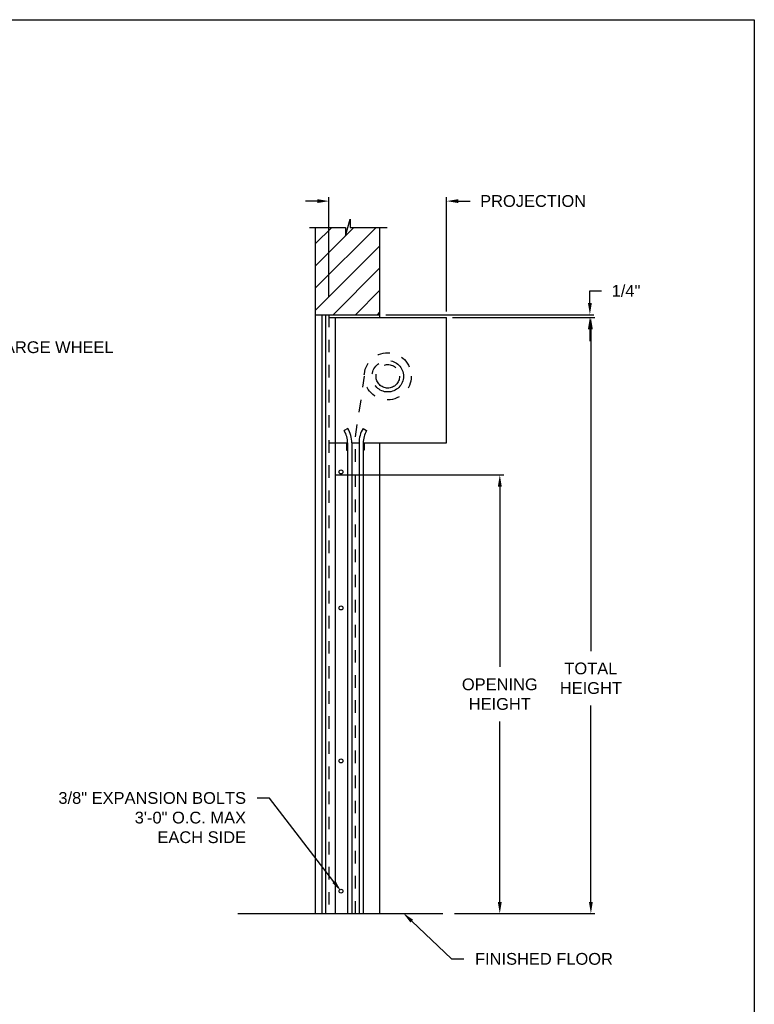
# Model space of a CAD drawing. Header units: inches. Extents: x 169.6 to 213.8, y 195 to 266.5.
# Tile 17 of 50: x 183.2 to 189.1, y 219.6 to 227.5. Entities that reach past the tile are written whole.
import ezdxf
from ezdxf import colors
from ezdxf.entities.mleader import LeaderData, LeaderLine
from ezdxf.math import Vec2, Vec3

# ---------------------------------------------------------------- set-up
doc = ezdxf.new("R2010")
doc.units = ezdxf.units.IN
doc.header["$LTSCALE"] = 0.25
doc.header["$MEASUREMENT"] = 0
for name, pattern in [('CENTER', [2, 1.25, -0.25, 0.25, -0.25]), ('HIDDEN', [0.375, 0.25, -0.125]), ('HIDDEN2', [0.1875, 0.125, -0.0625])]:
    doc.linetypes.add(name, pattern=pattern)
doc.layers.add('ANNOTATIONS', color=1, linetype='Continuous')
doc.layers.add('CHAIN HOIST LH', color=7, linetype='Continuous')
doc.styles.add('ARIAL', font='arial.ttf', dxfattribs={"height": 0.09375})
doc.dimstyles.new('STANDARD$0', dxfattribs={"dimtxt": 0.09375, "dimasz": 0.09375, "dimexe": 0.03125, "dimexo": 0.046875, "dimgap": 0.09, "dimtad": 0, "dimtih": 1, "dimtoh": 1, "dimdec": 4, "dimzin": 0, "dimdsep": 46, "dimtxsty": 'ARIAL', "dimcen": 0.09, "dimadec": 0, "dimazin": 0, "dimtfac": 1, "dimtdec": 4, "dimtofl": 0, "dimtmove": 0, "dimatfit": 1, "dimfxl": 1, "dimtolj": 1, "dimtzin": 0, "dimarcsym": 0})

# ---------------------------------------------------------------- blocks, each defined once
blk = doc.blocks.new('*D23')
at = {"layer": 'ANNOTATIONS', "color": 0, "lineweight": -2, "transparency": 16777216}
for p, q in [((185.7481, 223.8447), (187.0935, 223.8447)), ((187.0623, 223.751), (187.0623, 222.3138)), ((187.0623, 220.4419), (187.0623, 221.879)), ((186.7012, 220.3481), (187.0935, 220.3481))]:
    blk.add_line(p, q, dxfattribs=at)
at = {"layer": 'ANNOTATIONS', "color": 0, "transparency": 16777216}
for points in [[(187.0466, 223.751), (187.0779, 223.751), (187.0623, 223.8447)], [(187.0466, 220.4419), (187.0779, 220.4419), (187.0623, 220.3481)]]:
    blk.add_solid(points, dxfattribs=at)
at = {"layer": 'defpoints', "color": 0, "transparency": 16777216}
for p in [(185.7012, 223.8447), (187.0623, 223.8447), (186.6543, 220.3481)]:
    blk.add_point(p, dxfattribs=at)
at = {"layer": 'ANNOTATIONS', "color": 0, "transparency": 16777216, "insert": (187.0623, 222.0964), "char_height": 0.09375, "attachment_point": 5, "style": 'ARIAL'}
blk.add_mtext('\\A1;OPENING \\PHEIGHT', dxfattribs=at)
blk = doc.blocks.new('*D24')
at = {"layer": 'ANNOTATIONS', "color": 0, "lineweight": -2, "transparency": 16777216}
for p, q in [((186.6856, 225.0981), (187.819, 225.0981)), ((187.7878, 225.0044), (187.7878, 222.4405)), ((187.7878, 220.4419), (187.7878, 222.0057)), ((186.7012, 220.3481), (187.819, 220.3481))]:
    blk.add_line(p, q, dxfattribs=at)
at = {"layer": 'ANNOTATIONS', "color": 0, "transparency": 16777216}
for points in [[(187.7721, 225.0044), (187.8034, 225.0044), (187.7878, 225.0981)], [(187.7721, 220.4419), (187.8034, 220.4419), (187.7878, 220.3481)]]:
    blk.add_solid(points, dxfattribs=at)
at = {"layer": 'defpoints', "color": 0, "transparency": 16777216}
for p in [(186.6387, 225.0981), (186.6543, 220.3481), (187.7878, 220.3481)]:
    blk.add_point(p, dxfattribs=at)
at = {"layer": 'ANNOTATIONS', "color": 0, "transparency": 16777216, "insert": (187.7878, 222.2231), "char_height": 0.09375, "attachment_point": 5, "style": 'ARIAL'}
blk.add_mtext('\\A1;TOTAL\\PHEIGHT', dxfattribs=at)
blk = doc.blocks.new('*D7')
at = {"layer": 'ANNOTATIONS', "color": 0, "lineweight": -2, "transparency": 16777216}
for p, q in [((185.6074, 226.0253), (185.5137, 226.0253)), ((185.7012, 225.26), (185.7012, 226.0566)), ((186.6387, 225.145), (186.6387, 226.0566)), ((186.7324, 226.0253), (186.8262, 226.0253))]:
    blk.add_line(p, q, dxfattribs=at)
at = {"layer": 'ANNOTATIONS', "color": 0, "transparency": 16777216}
for points in [[(185.6074, 226.0409), (185.6074, 226.0097), (185.7012, 226.0253)], [(186.7324, 226.0409), (186.7324, 226.0097), (186.6387, 226.0253)]]:
    blk.add_solid(points, dxfattribs=at)
at = {"layer": 'defpoints', "color": 0, "transparency": 16777216}
for p in [(186.6387, 226.0253), (185.7012, 225.2131), (186.6387, 225.0981)]:
    blk.add_point(p, dxfattribs=at)
at = {"layer": 'ANNOTATIONS', "color": 0, "transparency": 16777216, "insert": (187.3278, 226.0253), "char_height": 0.09375, "attachment_point": 5, "style": 'ARIAL'}
blk.add_mtext('\\A1;PROJECTION', dxfattribs=at)
blk = doc.blocks.new('*D9')
at = {"layer": 'ANNOTATIONS', "color": 0, "lineweight": -2, "transparency": 16777216}
for p, q in [((187.7799, 225.2141), (187.7799, 225.3096)), ((187.7799, 225.3096), (187.8737, 225.3096)), ((186.1543, 225.1203), (187.8112, 225.1203)), ((186.6856, 225.0981), (187.8112, 225.0981)), ((187.7799, 225.0044), (187.7799, 224.9106))]:
    blk.add_line(p, q, dxfattribs=at)
at = {"layer": 'ANNOTATIONS', "color": 0, "transparency": 16777216}
for points in [[(187.7643, 225.2141), (187.7956, 225.2141), (187.7799, 225.1203)], [(187.7643, 225.0044), (187.7956, 225.0044), (187.7799, 225.0981)]]:
    blk.add_solid(points, dxfattribs=at)
at = {"layer": 'defpoints', "color": 0, "transparency": 16777216}
for p in [(186.1074, 225.1203), (186.6387, 225.0981), (187.7799, 225.1203)]:
    blk.add_point(p, dxfattribs=at)
at = {"layer": 'ANNOTATIONS', "color": 0, "transparency": 16777216, "insert": (188.0678, 225.3096), "char_height": 0.09375, "attachment_point": 5, "style": 'ARIAL'}
blk.add_mtext('\\A1;1/4"', dxfattribs=at)

msp = doc.modelspace()

# ---------------------------------------------------------------- hatches: boundary and pattern name
at = {"layer": 'CHAIN HOIST LH', "linetype": 'Continuous'}
h = msp.add_hatch(dxfattribs=at)
h.set_pattern_fill('ANSI31', color=256, style=0)
h.set_pattern_definition([(45, (-16.52207, -36.35663), (-0.08838835, 0.08838835), [])])
h.paths.add_polyline_path([(186.10744, 225.08153), (186.10744, 225.81612), (185.87094, 225.81612), (185.87094, 225.88078), (185.83253, 225.74742), (185.83253, 225.81612), (185.59181, 225.81612), (185.59181, 225.26582)])
h.paths.add_polyline_path([(185.59181, 225.26582), (185.59181, 225.12032), (186.10744, 225.12032), (186.10744, 225.06776), (186.10744, 225.08153)])

# ---------------------------------------------------------------- linework, layer by layer
for p, q in [((185.83253, 225.74742), (185.87094, 225.88078)), ((185.87094, 225.88078), (185.87094, 225.81612)), ((185.54543, 225.81612), (185.83253, 225.81612)), ((185.59181, 225.81612), (185.59181, 220.3481)), ((185.83253, 225.81612), (185.83253, 225.74742)), ((185.87094, 225.81612), (186.16613, 225.81612)), ((186.10744, 225.0981), (186.10744, 225.81612)), ((185.59181, 225.12032), (186.10744, 225.12032)), ((185.64571, 225.12032), (185.64571, 220.3481)), ((185.67341, 225.12032), (185.67341, 220.3481)), ((185.70119, 225.0981), (186.63869, 225.0981)), ((185.75396, 224.0981), (185.75396, 225.0981)), ((186.63869, 224.0981), (186.63869, 225.0981)), ((185.85171, 224.21369), (185.8228, 224.19671)), ((185.97254, 224.21369), (186.00145, 224.19671)), ((185.70119, 224.0981), (185.84963, 224.0981)), ((185.75152, 224.0981), (185.75152, 220.3481)), ((185.84181, 224.0981), (185.84181, 224.0396)), ((185.84963, 224.0981), (185.84963, 220.3481)), ((185.88315, 224.0981), (185.9411, 224.0981)), ((185.88315, 224.0981), (185.88315, 220.3481)), ((185.9411, 224.0981), (185.9411, 220.3481)), ((185.97463, 224.0981), (186.63869, 224.0981)), ((185.97463, 224.0981), (185.97463, 220.3481)), ((185.98244, 224.0981), (185.98244, 224.0396)), ((186.10744, 220.3481), (186.10744, 224.0981)), ((185.84181, 224.0396), (185.84963, 224.0396)), ((185.98244, 224.0396), (185.97463, 224.0396)), ((184.97621, 220.3481), (186.60744, 220.3481))]:
    msp.add_line(p, q, dxfattribs=at)
at = {"layer": 'CHAIN HOIST LH', "linetype": 'HIDDEN2'}
msp.add_line((185.70119, 225.12032), (185.70119, 220.3481), dxfattribs=at)
at = {"layer": 'CHAIN HOIST LH', "linetype": 'HIDDEN'}
for p, q in [((185.91213, 224.14599), (185.98508, 224.6295)), ((185.91213, 220.3481), (185.91213, 224.14599))]:
    msp.add_line(p, q, dxfattribs=at)
msp.add_circle((186.16994, 224.62935), 0.1875, dxfattribs=at)
at = {"layer": 'CHAIN HOIST LH', "linetype": 'CENTER'}
for radius in [0.125, 0.09375]:
    msp.add_circle((186.16994, 224.62935), radius, dxfattribs=at)
at = {"layer": 'CHAIN HOIST LH', "linetype": 'Continuous'}
for centre in [(185.79716, 223.86761), (185.79716, 222.7836), (185.79716, 221.56485), (185.79716, 220.5273)]:
    msp.add_circle(centre, 0.01562, dxfattribs=at)
for centre, radius, start, end in [((185.65498, 224.0981), 0.22817, 0, 30.436314), ((186.16927, 224.0981), 0.22817, 149.563686, 180), ((185.65498, 224.0981), 0.19465, 0, 30.436314), ((186.16927, 224.0981), 0.19465, 149.563686, 180)]:
    msp.add_arc(centre, radius, start, end, dxfattribs=at)
at = {"layer": 'defpoints'}
msp.add_lwpolyline([(189.08986, 214.73552), (169.61998, 214.73552), (169.61998, 227.47063), (189.08986, 227.47063)], close=True, dxfattribs=at)

# ---------------------------------------------------------------- dimensions: what is measured, and where the dimension line sits
at = {"layer": 'ANNOTATIONS'}
dim = msp.add_linear_dim(base=(186.63869, 226.02532), p1=(185.70119, 225.21315), p2=(186.63869, 225.0981), text='PROJECTION', dimstyle='STANDARD$0', dxfattribs=at)
dim.commit()
dim.dimension.update_dxf_attribs({"geometry": '*D7', "text_midpoint": (187.3278, 226.02532), "dimtype": 160})
for base, p2, text, picture, middle in [((187.77994, 225.12032), (186.10744, 225.12032), '1/4"', '*D9', (188.06777, 225.30961)), ((187.78775, 220.3481), (186.65431, 220.3481), 'TOTAL\\PHEIGHT', '*D24', (187.78775, 222.2231))]:
    dim = msp.add_linear_dim(base=base, p1=(186.63869, 225.0981), p2=p2, angle=90, text=text, dimstyle='STANDARD$0', dxfattribs=at)
    dim.commit()
    dim.dimension.update_dxf_attribs({"geometry": picture, "text_midpoint": middle, "dimtype": 160})
dim = msp.add_linear_dim(base=(187.06226, 223.84474), p1=(186.65431, 220.3481), p2=(185.70119, 223.84474), angle=90, text='OPENING \\PHEIGHT', dimstyle='STANDARD$0', dxfattribs=at)
dim.commit()
dim.dimension.update_dxf_attribs({"geometry": '*D23', "text_midpoint": (187.06226, 222.09642)})

# ---------------------------------------------------------------- leaders
ml = msp.add_multileader_mtext('Standard', dxfattribs=at)
ml.set_content('CHARGE WHEEL', color=256, style='ARIAL')
ml.set_leader_properties()
ml.build(insert=Vec2(0, 0))
ml.multileader.update_dxf_attribs({"dogleg_length": 0.36, "arrow_head_size": 0.09375})
ctx = ml.context
ctx.base_point, ctx.char_height, ctx.arrow_head_size, ctx.landing_gap_size, ctx.plane_origin = Vec3(182.8331, 224.86046), 0.09375, 0.09375, 0.09, Vec3(185.12723, 224.32396)
notes = []
notes.append((ctx, [(1, (1, 1, 0), (182.73515, 224.86046), (1, 0), 0.09796, [(0, [(182.3294, 224.5992)], 0, [])])]))
ctx.mtext.insert, ctx.mtext.flow_direction = Vec3(182.9231, 224.90814), 5
ml = msp.add_multileader_mtext('Standard', dxfattribs=at)
ml.set_content('3/8" EXPANSION BOLTS\\P3\'-0" O.C. MAX\\PEACH SIDE', color=256, style='ARIAL')
ml.set_leader_properties()
ml.build(insert=Vec2(0, 0))
ml.multileader.update_dxf_attribs({"dogleg_length": 0.36, "arrow_head_size": 0.09375})
ctx = ml.context
ctx.base_point, ctx.char_height, ctx.arrow_head_size, ctx.landing_gap_size, ctx.plane_origin = Vec3(183.46788, 221.2689), 0.09375, 0.09375, 0.09, Vec3(183.13058, 219.82583)
ctx.text_align_type = 2
notes.append((ctx, [(1, (1, 1, 0), (185.22844, 221.2689), (-1, 0), 0.09796, [(0, [(185.79716, 220.5273)], 0, [])])]))
ctx.mtext.insert, ctx.mtext.width, ctx.mtext.alignment, ctx.mtext.flow_direction = Vec3(185.04048, 221.31657), 1.5321608, 3, 5
ml = msp.add_multileader_mtext('Standard', dxfattribs=at)
ml.set_content('FINISHED FLOOR', color=256, style='ARIAL')
ml.set_leader_properties()
ml.build(insert=Vec2(0, 0))
ml.multileader.update_dxf_attribs({"dogleg_length": 0.36, "arrow_head_size": 0.09375})
ctx = ml.context
ctx.base_point, ctx.char_height, ctx.arrow_head_size, ctx.landing_gap_size, ctx.plane_origin = Vec3(186.77481, 219.98703), 0.09375, 0.09375, 0.09, Vec3(185.98978, 219.5538)
notes.append((ctx, [(0, (1, 1, 0), (186.67686, 219.98703), (1, 0), 0.09796, [(0, [(186.29269, 220.3531)], 0, [])])]))
ctx.mtext.insert, ctx.mtext.flow_direction = Vec3(186.86481, 220.0347), 5
for ctx, leaders in notes:
    for number, flags, end, landing, length, lines in leaders:
        leader = LeaderData()
        leader.index, (leader.has_last_leader_line, leader.has_dogleg_vector, leader.attachment_direction) = number, flags
        leader.last_leader_point, leader.dogleg_vector, leader.dogleg_length = Vec3(end), Vec3(landing), length
        for number, points, colour, breaks in lines:
            line = LeaderLine()
            line.index, line.vertices, line.color, line.breaks = number, Vec3.list(points), colors.encode_raw_color(colour), breaks
            leader.lines.append(line)
        ctx.leaders.append(leader)

doc.saveas('drawing.dxf')
